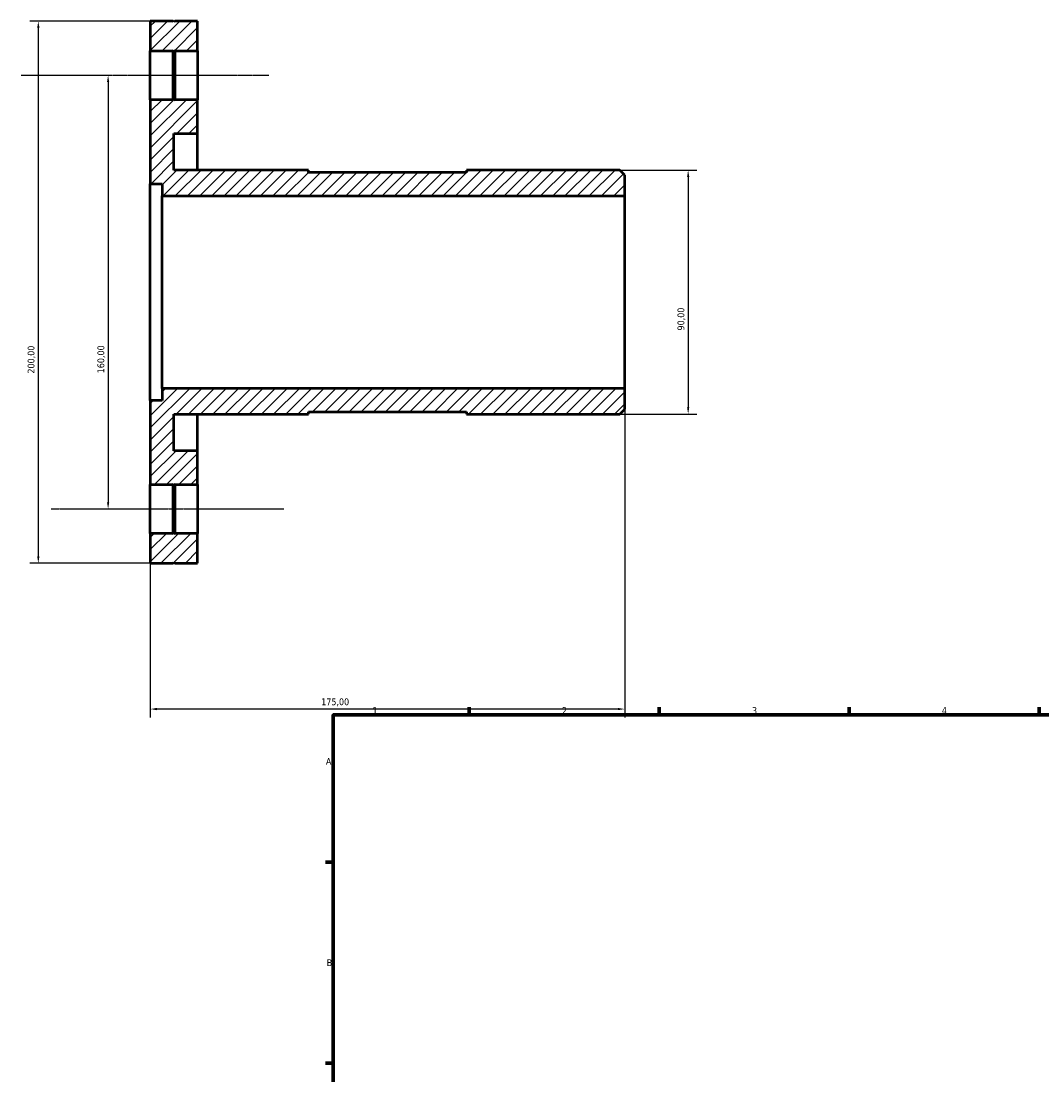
# Model space of a CAD drawing. Header units: millimetres. Extents: x -95 to 915, y -115 to 854.
# Tile 2 of 4: x -95 to 281, y 441 to 830. Entities that reach past the tile are written whole.
import ezdxf

# ---------------------------------------------------------------- set-up
doc = ezdxf.new("R2010")
doc.units = ezdxf.units.MM
doc.linetypes.add('CHAIN', pattern=[0.7087, 0.4724, -0.0591, 0.1181, -0.0591])
for name, color, linetype, lineweight in [('Border (ISO)', 7, 'Continuous', 70), ('Centerline (ISO)', 7, 'Continuous', 25), ('Dimension (ISO)', 7, 'Continuous', 25), ('Hatch (ISO)', 7, 'Continuous', 18), ('Visible (ISO)', 7, 'Continuous', 50)]:
    doc.layers.add(name, color=color, linetype=linetype, lineweight=lineweight)
doc.styles.add('Note Text (ISO)', font='tahoma.ttf')
doc.dimstyles.new('Default (ISO)', dxfattribs={"dimtxt": 2.5, "dimasz": 2.5, "dimexe": 3.175, "dimexo": 0, "dimgap": 0.762, "dimtad": 1, "dimrnd": 1e-08, "dimzin": 0, "dimtxsty": 'Note Text (ISO)', "dimcen": 0.09, "dimdle": 10, "dimclrd": 256, "dimclre": 256, "dimclrt": 232, "dimazin": 0, "dimtfac": 1.40208, "dimtmove": 0, "dimatfit": 3, "dimfxl": 1, "dimtolj": 1, "dimtzin": 0, "dimlwd": -1, "dimlwe": -1, "dimarcsym": 0})

# ---------------------------------------------------------------- blocks, each defined once
blk = doc.blocks.new('Borders Default Border')
at = {"layer": 'Border (ISO)'}
for p, q in [((70.08, 574), (70.08, 576.9)), ((140.17, 574), (140.17, 576.9)), ((210.25, 574), (210.25, 576.9)), ((280.33, 574), (280.33, 576.9)), ((20, 519.75), (17.1, 519.75)), ((20, 445.5), (17.1, 445.5))]:
    blk.add_line(p, q, dxfattribs=at)
at = {"layer": 'Border (ISO)', "flags": 128}
blk.add_lwpolyline([(20, 20), (20, 574), (821, 574), (821, 20), (20, 20)], dxfattribs=at)
at = {"layer": 'Border (ISO)', "color": 232, "true_color": 0xca0064, "char_height": 2.5, "attachment_point": 7, "style": 'Note Text (ISO)'}
for s, insert in [('1', (34.48, 574.4)), ('2', (104.37, 574.4)), ('3', (174.43, 574.35)), ('4', (244.42, 574.4)), ('A', (17.29, 555.62)), ('B', (17.59, 481.37))]:
    blk.add_mtext(s, dxfattribs=dict(at, insert=insert))
blk = doc.blocks.new('*D7')
at = {"layer": 'Defpoints', "color": 0, "transparency": 16777216}
for p in [(125.7, 775), (125.7, 685), (150.88, 685)]:
    blk.add_point(p, dxfattribs=at)
at = {"layer": 'Dimension (ISO)', "transparency": 16777216}
for p, q in [((125.7, 775), (154.06, 775)), ((150.88, 772.5), (150.88, 687.5)), ((125.7, 685), (154.06, 685))]:
    blk.add_line(p, q, dxfattribs=at)
for points in [[(150.47, 772.5), (151.3, 772.5), (150.88, 775)], [(150.47, 687.5), (151.3, 687.5), (150.88, 685)]]:
    blk.add_solid(points, dxfattribs=at)
at = {"layer": 'Dimension (ISO)', "color": 232, "true_color": 0xca0064, "transparency": 16777216, "insert": (146.95, 715.85), "char_height": 2.5, "attachment_point": 1, "rotation": 90, "style": 'Note Text (ISO)'}
blk.add_mtext('\\A1;90,00', dxfattribs=at)
blk = doc.blocks.new('*D8')
at = {"layer": 'Defpoints', "color": 0, "transparency": 16777216}
for p in [(-49.4, 810), (-63.02, 650), (-48.88, 650)]:
    blk.add_point(p, dxfattribs=at)
at = {"layer": 'Dimension (ISO)', "transparency": 16777216}
blk.add_line((-63.02, 807.5), (-63.02, 652.5), dxfattribs=at)
for points in [[(-63.43, 807.5), (-62.6, 807.5), (-63.02, 810)], [(-63.43, 652.5), (-62.6, 652.5), (-63.02, 650)]]:
    blk.add_solid(points, dxfattribs=at)
at = {"layer": 'Dimension (ISO)', "color": 232, "true_color": 0xca0064, "transparency": 16777216, "insert": (-66.95, 700.05), "char_height": 2.5, "attachment_point": 1, "rotation": 90, "style": 'Note Text (ISO)'}
blk.add_mtext('\\A1;160,00', dxfattribs=at)
blk = doc.blocks.new('*D9')
at = {"layer": 'Defpoints', "color": 0, "transparency": 16777216}
for p in [(-38.45, 830), (-88.76, 630), (-38.45, 630)]:
    blk.add_point(p, dxfattribs=at)
at = {"layer": 'Dimension (ISO)', "transparency": 16777216}
for p, q in [((-38.45, 830), (-91.94, 830)), ((-88.76, 827.5), (-88.76, 632.5)), ((-38.45, 630), (-91.94, 630))]:
    blk.add_line(p, q, dxfattribs=at)
for points in [[(-89.18, 827.5), (-88.34, 827.5), (-88.76, 830)], [(-89.18, 632.5), (-88.34, 632.5), (-88.76, 630)]]:
    blk.add_solid(points, dxfattribs=at)
at = {"layer": 'Dimension (ISO)', "color": 232, "true_color": 0xca0064, "transparency": 16777216, "insert": (-92.7, 699.95), "char_height": 2.5, "attachment_point": 1, "rotation": 90, "style": 'Note Text (ISO)'}
blk.add_mtext('\\A1;200,00', dxfattribs=at)
blk = doc.blocks.new('*D10')
at = {"layer": 'Defpoints', "color": 0, "transparency": 16777216}
for p in [(127.5, 694.5), (-47.5, 690), (-47.5, 576.19)]:
    blk.add_point(p, dxfattribs=at)
at = {"layer": 'Dimension (ISO)', "transparency": 16777216}
for p, q in [((127.5, 694.5), (127.5, 573.02)), ((-47.5, 690), (-47.5, 573.02)), ((125, 576.19), (-45, 576.19))]:
    blk.add_line(p, q, dxfattribs=at)
for points in [[(-45, 576.61), (-45, 575.77), (-47.5, 576.19)], [(125, 576.61), (125, 575.77), (127.5, 576.19)]]:
    blk.add_solid(points, dxfattribs=at)
at = {"layer": 'Dimension (ISO)', "color": 232, "true_color": 0xca0064, "transparency": 16777216, "insert": (15.55, 580.12), "char_height": 2.5, "attachment_point": 1, "style": 'Note Text (ISO)'}
blk.add_mtext('\\A1;175,00', dxfattribs=at)

msp = doc.modelspace()

# ---------------------------------------------------------------- hatches: boundary and pattern name
at = {"layer": 'Hatch (ISO)'}
h = msp.add_hatch(dxfattribs=at)
h.set_pattern_fill('ANSI31', color=256, scale=25.4, style=0)
h.set_pattern_definition([(45, (0, 0), (-2.245064, 2.245064), [])])
h.paths.add_polyline_path([(-38.45, 641), (-38.75, 640.7), (-39.05, 641), (-47.5, 641), (-47.5, 630), (-39.05, 630), (-38.75, 630.3), (-38.45, 630), (-30, 630), (-30, 641)])
h.paths.add_polyline_path([(-38.75, 659.3), (-38.45, 659), (-30, 659), (-30, 671.5), (-38.75, 671.5), (-38.75, 685), (10.833, 685), (10.833, 685.9), (69.167, 685.9), (69.167, 685), (125.7, 685), (127.5, 686.8), (127.5, 694.5), (-43.125, 694.5), (-43.125, 690), (-47.5, 690), (-47.5, 659), (-39.05, 659)])
h.paths.add_polyline_path([(-38.75, 819.3), (-38.45, 819), (-30, 819), (-30, 830), (-38.45, 830), (-38.75, 829.7), (-39.05, 830), (-47.5, 830), (-47.5, 819), (-39.05, 819)])
h.paths.add_polyline_path([(-38.45, 801), (-38.75, 800.7), (-39.05, 801), (-47.5, 801), (-47.5, 770), (-43.125, 770), (-43.125, 765.5), (127.5, 765.5), (127.5, 773.2), (125.7, 775), (69.167, 775), (69.167, 774.1), (10.833, 774.1), (10.833, 775), (-38.75, 775), (-38.75, 788.5), (-30, 788.5), (-30, 801)])

# ---------------------------------------------------------------- linework, layer by layer
at = {"layer": 'Centerline (ISO)', "linetype": 'CHAIN'}
for p, q in [((-95.112, 810), (-3.678, 810)), ((-84.072, 650), (1.842, 650))]:
    msp.add_line(p, q, dxfattribs=at)
at = {"layer": 'Visible (ISO)'}
for p, q in [((-39.05, 830), (-47.5, 830)), ((-47.5, 830), (-47.5, 819)), ((-38.75, 829.7), (-39.05, 830)), ((-38.45, 830), (-38.75, 829.7)), ((-30, 830), (-38.45, 830)), ((-30, 819), (-30, 830)), ((-47.5, 819), (-39.05, 819)), ((-47.5, 801), (-47.5, 819)), ((-39.05, 819), (-38.75, 819.3)), ((-39.05, 801), (-39.05, 819)), ((-38.75, 819.3), (-38.45, 819)), ((-38.75, 819.3), (-38.75, 800.7)), ((-38.45, 819), (-30, 819)), ((-38.45, 819), (-38.45, 801)), ((-30, 819), (-30, 801)), ((-39.05, 801), (-47.5, 801)), ((-47.5, 801), (-47.5, 770)), ((-38.75, 800.7), (-39.05, 801)), ((-38.45, 801), (-38.75, 800.7)), ((-30, 801), (-38.45, 801)), ((-30, 788.5), (-30, 801)), ((-38.75, 775), (-38.75, 788.5)), ((-38.75, 788.5), (-30, 788.5)), ((-30, 775), (-30, 788.5)), ((10.833, 775), (-38.75, 775)), ((10.833, 774.1), (10.833, 775)), ((69.167, 774.1), (10.833, 774.1)), ((125.7, 775), (69.167, 775)), ((69.167, 775), (69.167, 774.1)), ((127.5, 773.2), (125.7, 775)), ((-47.5, 770), (-43.125, 770)), ((-47.5, 690), (-47.5, 770)), ((-43.125, 770), (-43.125, 765.5)), ((127.5, 765.5), (127.5, 773.2)), ((-43.125, 765.5), (127.5, 765.5)), ((-43.125, 694.5), (-43.125, 765.5)), ((127.5, 694.5), (127.5, 765.5)), ((127.5, 694.5), (-43.125, 694.5)), ((-43.125, 694.5), (-43.125, 690)), ((127.5, 686.8), (127.5, 694.5)), ((-43.125, 690), (-47.5, 690)), ((-47.5, 690), (-47.5, 659)), ((-38.75, 671.5), (-38.75, 685)), ((-38.75, 685), (10.833, 685)), ((-30, 671.5), (-30, 685)), ((10.833, 685), (10.833, 685.9)), ((10.833, 685.9), (69.167, 685.9)), ((69.167, 685.9), (69.167, 685)), ((69.167, 685), (125.7, 685)), ((125.7, 685), (127.5, 686.8)), ((-30, 671.5), (-38.75, 671.5)), ((-30, 659), (-30, 671.5)), ((-47.5, 659), (-39.05, 659)), ((-47.5, 641), (-47.5, 659)), ((-39.05, 659), (-38.75, 659.3)), ((-39.05, 641), (-39.05, 659)), ((-38.75, 659.3), (-38.45, 659)), ((-38.75, 659.3), (-38.75, 640.7)), ((-38.45, 659), (-30, 659)), ((-38.45, 659), (-38.45, 641)), ((-30, 659), (-30, 641)), ((-39.05, 641), (-47.5, 641)), ((-47.5, 641), (-47.5, 630)), ((-38.75, 640.7), (-39.05, 641)), ((-38.45, 641), (-38.75, 640.7)), ((-30, 641), (-38.45, 641)), ((-30, 630), (-30, 641)), ((-47.5, 630), (-39.05, 630)), ((-39.05, 630), (-38.75, 630.3)), ((-38.75, 630.3), (-38.45, 630)), ((-38.45, 630), (-30, 630))]:
    msp.add_line(p, q, dxfattribs=at)

# ---------------------------------------------------------------- block references
msp.add_blockref('Borders Default Border', (0, 0))

# ---------------------------------------------------------------- dimensions: what is measured, and where the dimension line sits
at = {"layer": 'Dimension (ISO)'}
for base, p1, p2, angle, override, picture, middle in [((-88.761, 630), (-38.45, 830), (-38.45, 630), 90, {"dimdec": 2, "dimtp": 0, "dimtm": 0, "dimtdec": 2, "dimtofl": 0, "dimatfit": 1}, '*D9', (-88.761, 705)), ((-63.015, 650), (-49.395, 810), (-48.88, 650), 270, {"dimdec": 2, "dimse1": 1, "dimse2": 1, "dimtp": 0, "dimtm": 0, "dimtdec": 2, "dimtofl": 0, "dimatfit": 1}, '*D8', (-63.015, 705)), ((150.883, 685), (125.7, 775), (125.7, 685), 90, {"dimdec": 2, "dimtp": 0, "dimtm": 0, "dimtdec": 2, "dimtofl": 0, "dimatfit": 1}, '*D7', (150.883, 720)), ((-47.5, 576.19), (127.5, 694.5), (-47.5, 690), 180, {"dimdec": 2, "dimtp": 0, "dimtm": 0, "dimtdec": 2, "dimtofl": 0, "dimatfit": 1}, '*D10', (20.5, 576.19))]:
    dim = msp.add_linear_dim(base=base, p1=p1, p2=p2, angle=angle, dimstyle='Default (ISO)', override=override, dxfattribs=at)
    dim.commit()
    dim.dimension.update_dxf_attribs({"geometry": picture, "text_midpoint": middle, "dimtype": 160})

doc.saveas('drawing.dxf')
